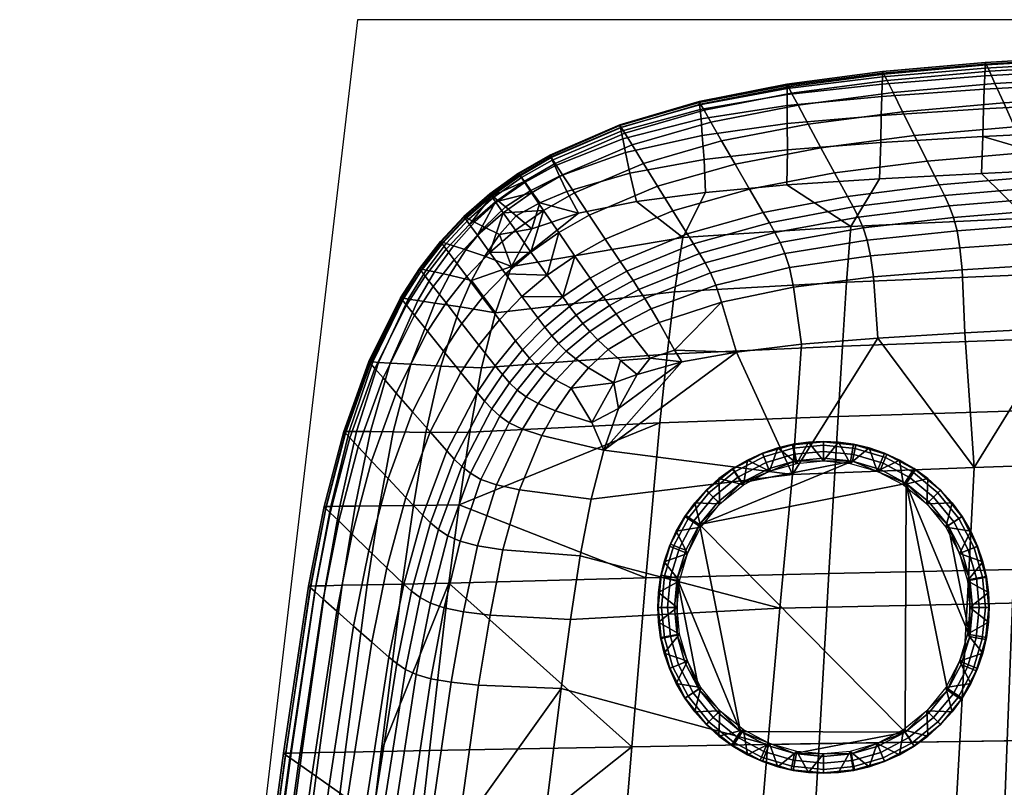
# Model space of a CAD drawing. Header units: millimetres. Extents: x -395 to 395, y -257 to 256.
# Tile 6 of 14: x -395 to -220, y 119 to 255. Entities that reach past the tile are written whole.
import ezdxf

# ---------------------------------------------------------------- set-up
doc = ezdxf.new("R2010")
doc.units = ezdxf.units.MM
doc.header["$MEASUREMENT"] = 0
for name, color, linetype in [('korpus', 251, 'Continuous'), ('nozky', 7, 'Continuous'), ('pudsymbol', 7, 'Continuous')]:
    doc.layers.add(name, color=color, linetype=linetype)

msp = doc.modelspace()

# ---------------------------------------------------------------- meshes
at = {"layer": 'korpus'}
mesh = msp.add_polyface(dxfattribs=at)
corners = [(-184.39, 221.07, 408.63), (-184.21, 229.56, 404.78), (-204.69, 228.65, 404.65), (-216.06, 219.75, 408.31), (-224.14, 227.72, 404.47), (-242.25, 226.74, 404.22), (-247.33, 218.28, 407.72), (-228.47, 217.53, 28.18), (-211.24, 218.81, 28.18), (-210.77, 215.68, 25.93), (-227.95, 214.52, 25.92), (-229.1, 219.91, 32.03), (-211.81, 221.31, 32.03), (-245.17, 218.04, 32.02), (-244.44, 215.89, 28.17), (-212.49, 223.4, 37.88), (-174.76, 225.51, 37.88), (-174.2, 223.38, 32.04), (-229.84, 221.94, 37.88), (-245.99, 219.95, 37.87), (-213.27, 225.29, 46.13), (-175.41, 227.43, 46.13), (-230.69, 223.79, 46.13), (-246.91, 221.75, 46.13), (-214.15, 227.19, 57.19), (-176.13, 229.34, 57.19), (-231.64, 225.67, 57.19), (-247.93, 223.61, 57.19), (-216.13, 231.45, 88.1), (-177.76, 233.65, 88.1), (-233.78, 229.91, 88.1), (-250.22, 227.8, 88.1), (-218.23, 235.99, 127.46), (-179.48, 238.23, 127.46), (-236.04, 234.42, 127.46), (-220.17, 240.26, 170.89), (-181.09, 242.54, 170.89), (-238.15, 238.66, 170.89), (-221.73, 243.68, 213.97), (-182.37, 245.99, 213.97), (-239.84, 242.05, 213.97), (-222.72, 245.84, 253.06), (-183.18, 248.18, 253.06), (-240.9, 244.21, 253.06), (-223.23, 246.96, 287.51), (-183.6, 249.3, 287.51), (-241.45, 245.31, 287.51), (-223.44, 247.42, 342.91), (-183.77, 249.78, 342.91), (-241.68, 245.78, 342.91), (-223.45, 247.12, 364.09), (-183.78, 249.46, 364.1), (-241.69, 245.5, 364.09), (-223.48, 246.41, 373.15), (-183.79, 248.71, 373.17), (-241.72, 244.85, 373.14), (-223.54, 245.02, 381.23), (-183.83, 247.25, 381.27), (-241.77, 243.58, 381.2), (-223.62, 242.69, 388.36), (-183.88, 244.84, 388.45), (-241.84, 241.39, 388.29), (-223.74, 239.18, 394.6), (-183.96, 241.25, 394.73), (-241.93, 237.98, 394.48), (-223.9, 234.27, 399.95), (-184.06, 236.23, 400.16), (-242.02, 233.18, 399.79)]
mesh.append_faces([[corners[k] for k in face] for face in [(0, 1, 2, 2), (2, 3, 0, 0), (3, 4, 5, 6), (2, 4, 3, 3), (7, 8, 9, 10), (11, 12, 8, 7), (13, 11, 7, 14), (15, 16, 17, 12), (18, 15, 12, 11), (19, 18, 11, 13), (20, 21, 16, 15), (22, 20, 15, 18), (23, 22, 18, 19), (24, 25, 21, 20), (26, 24, 20, 22), (27, 26, 22, 23), (28, 29, 25, 24), (30, 28, 24, 26), (31, 30, 26, 27), (32, 33, 29, 28), (34, 32, 28, 30), (35, 36, 33, 32), (37, 35, 32, 34), (38, 39, 36, 35), (40, 38, 35, 37), (41, 42, 39, 38), (43, 41, 38, 40), (44, 45, 42, 41), (46, 44, 41, 43), (47, 48, 45, 44), (49, 47, 44, 46), (50, 51, 48, 47), (52, 50, 47, 49), (53, 54, 51, 50), (55, 53, 50, 52), (56, 57, 54, 53), (58, 56, 53, 55), (59, 60, 57, 56), (61, 59, 56, 58), (62, 63, 60, 59), (64, 62, 59, 61), (65, 66, 63, 62), (67, 65, 62, 64), (2, 66, 65, 65), (4, 2, 65, 65), (4, 65, 67, 5)]])
mesh = msp.add_polyface(dxfattribs=at)
corners = [(-247.33, 218.28, 407.72), (-242.25, 226.74, 404.22), (-258.72, 225.66, 403.87), (-273.14, 224.35, 403.37), (-277.17, 216.31, 406.41), (-285.42, 222.7, 402.67), (-259.9, 215.43, 32.01), (-245.17, 218.04, 32.02), (-244.44, 215.89, 28.17), (-259.04, 213.5, 28.16), (-260.82, 217.21, 37.87), (-245.99, 219.95, 37.87), (-261.81, 218.96, 46.13), (-246.91, 221.75, 46.13), (-275.27, 215.21, 46.13), (-274.22, 213.52, 37.87), (-262.9, 220.79, 57.19), (-247.93, 223.61, 57.19), (-276.41, 217.01, 57.19), (-265.33, 224.93, 88.1), (-250.22, 227.8, 88.1), (-278.97, 221.08, 88.1), (-252.64, 232.27, 127.46), (-236.04, 234.42, 127.46), (-233.78, 229.91, 88.1), (-267.9, 229.34, 127.46), (-281.67, 225.42, 127.46), (-254.9, 236.47, 170.89), (-238.15, 238.66, 170.89), (-270.29, 233.49, 170.89), (-284.18, 229.49, 170.89), (-256.71, 239.84, 213.97), (-239.84, 242.05, 213.97), (-272.2, 236.81, 213.97), (-286.19, 232.76, 213.97), (-257.85, 241.97, 253.06), (-240.9, 244.21, 253.06), (-273.41, 238.92, 253.06), (-287.46, 234.83, 253.06), (-258.43, 243.07, 287.51), (-241.45, 245.31, 287.51), (-274.04, 240, 287.51), (-288.12, 235.89, 287.51), (-258.68, 243.53, 342.91), (-241.68, 245.78, 342.91), (-274.3, 240.45, 342.91), (-258.68, 243.3, 364.09), (-241.69, 245.5, 364.09), (-274.27, 240.28, 364.09), (-258.67, 242.77, 373.13), (-241.72, 244.85, 373.14), (-274.21, 239.86, 373.11), (-258.67, 241.74, 381.15), (-241.77, 243.58, 381.2), (-274.1, 239.06, 381.08), (-258.66, 239.78, 388.18), (-241.84, 241.39, 388.29), (-273.94, 237.39, 388.03), (-287.82, 233.84, 387.84), (-288.11, 235.21, 380.98), (-258.67, 236.55, 394.33), (-241.93, 237.98, 394.48), (-273.77, 234.47, 394.1), (-287.34, 231.41, 393.76), (-258.59, 231.92, 399.57), (-242.02, 233.18, 399.79), (-273.42, 230.21, 399.23), (-286.58, 227.78, 398.73)]
mesh.append_faces([[corners[k] for k in face] for face in [(0, 1, 2, 2), (0, 2, 3, 4), (4, 3, 5, 5), (6, 7, 8, 9), (10, 11, 7, 6), (12, 13, 11, 10), (14, 12, 10, 15), (16, 17, 13, 12), (18, 16, 12, 14), (19, 20, 17, 16), (21, 19, 16, 18), (22, 23, 24, 20), (25, 22, 20, 19), (26, 25, 19, 21), (27, 28, 23, 22), (29, 27, 22, 25), (30, 29, 25, 26), (31, 32, 28, 27), (33, 31, 27, 29), (34, 33, 29, 30), (35, 36, 32, 31), (37, 35, 31, 33), (38, 37, 33, 34), (39, 40, 36, 35), (41, 39, 35, 37), (42, 41, 37, 38), (43, 44, 40, 39), (45, 43, 39, 41), (46, 47, 44, 43), (48, 46, 43, 45), (49, 50, 47, 46), (51, 49, 46, 48), (52, 53, 50, 49), (54, 52, 49, 51), (55, 56, 53, 52), (57, 55, 52, 54), (58, 57, 54, 59), (60, 61, 56, 55), (62, 60, 55, 57), (63, 62, 57, 58), (64, 65, 61, 60), (66, 64, 60, 62), (67, 66, 62, 63), (64, 2, 1, 65), (67, 5, 3, 66), (66, 3, 2, 64)]])
mesh = msp.add_polyface(dxfattribs=at)
corners = [(-308.71, 209.91, 127.46), (-304.21, 213.76, 127.46), (-301.29, 209.65, 88.1), (-311.47, 213.7, 170.89), (-306.93, 217.62, 170.89), (-277.17, 216.31, 406.41), (-285.42, 222.7, 402.67), (-295.69, 220.63, 401.72), (-307.62, 211.21, 401.73), (-304.02, 217.9, 400.43), (-288.33, 212.08, 57.19), (-276.41, 217.01, 57.19), (-275.27, 215.21, 46.13), (-287.14, 210.33, 46.13), (-291, 216.05, 88.1), (-278.97, 221.08, 88.1), (-296.37, 213.03, 88.1), (-293.65, 209.11, 57.19), (-293.81, 220.29, 127.46), (-281.67, 225.42, 127.46), (-299.24, 217.22, 127.46), (-296.44, 224.27, 170.89), (-284.18, 229.49, 170.89), (-301.91, 221.14, 170.89), (-298.54, 227.46, 213.97), (-286.19, 232.76, 213.97), (-304.05, 224.29, 213.97), (-299.86, 229.49, 253.06), (-287.46, 234.83, 253.06), (-305.4, 226.28, 253.06), (-300.55, 230.52, 287.51), (-288.12, 235.89, 287.51), (-306.1, 227.3, 287.51), (-288.39, 236.34, 342.91), (-274.3, 240.45, 342.91), (-274.04, 240, 287.51), (-300.83, 230.96, 342.91), (-306.39, 227.73, 342.91), (-288.36, 236.2, 364.07), (-274.27, 240.28, 364.09), (-300.78, 230.85, 364.05), (-306.32, 227.64, 364.04), (-288.27, 235.86, 373.06), (-274.21, 239.86, 373.11), (-300.66, 230.59, 372.98), (-306.15, 227.42, 372.93), (-288.11, 235.21, 380.98), (-274.1, 239.06, 381.08), (-300.42, 230.09, 380.78), (-305.84, 226.99, 380.68), (-299.95, 229.07, 387.51), (-287.82, 233.84, 387.84), (-305.22, 226.15, 387.32), (-299.11, 227.25, 393.28), (-287.34, 231.41, 393.76), (-304.16, 224.69, 392.96), (-297.8, 224.53, 398.03), (-286.58, 227.78, 398.73), (-302.57, 222.51, 397.55), (-309.1, 220.72, 213.97), (-310.47, 222.68, 253.06), (-308.66, 221.75, 392.58), (-306.77, 220.19, 396.96)]
mesh.append_faces([[corners[k] for k in face] for face in [(0, 1, 2, 2), (3, 4, 1, 1), (5, 6, 7, 8), (7, 9, 8, 8), (10, 11, 12, 13), (14, 15, 11, 10), (16, 14, 10, 17), (18, 19, 15, 14), (20, 18, 14, 16), (21, 22, 19, 18), (23, 21, 18, 20), (24, 25, 22, 21), (26, 24, 21, 23), (27, 28, 25, 24), (29, 27, 24, 26), (30, 31, 28, 27), (32, 30, 27, 29), (33, 34, 35, 31), (36, 33, 31, 30), (37, 36, 30, 32), (38, 39, 34, 33), (40, 38, 33, 36), (41, 40, 36, 37), (42, 43, 39, 38), (44, 42, 38, 40), (45, 44, 40, 41), (46, 47, 43, 42), (48, 46, 42, 44), (49, 48, 44, 45), (50, 51, 46, 48), (52, 50, 48, 49), (53, 54, 51, 50), (55, 53, 50, 52), (56, 57, 54, 53), (58, 56, 53, 55), (16, 2, 20, 20), (23, 20, 1, 1), (20, 2, 1, 1), (4, 23, 1, 1), (59, 23, 4, 4), (26, 23, 59, 59), (26, 60, 29, 29), (56, 7, 6, 57), (58, 7, 56, 56), (58, 55, 61, 62), (58, 62, 9, 9), (9, 7, 58, 58)]])
mesh = msp.add_polyface(dxfattribs=at)
corners = [(-317.8, 212.36, 213.97), (-313.68, 216.74, 213.97), (-311.47, 213.7, 170.89), (-315.57, 209.39, 170.89), (-319.22, 214.25, 253.06), (-315.07, 218.66, 253.06), (-319.94, 215.22, 287.51), (-315.79, 219.65, 287.51), (-320.25, 215.63, 342.91), (-316.09, 220.07, 342.91), (-323.99, 210.81, 342.91), (-323.68, 210.41, 287.51), (-320.12, 215.58, 364.05), (-315.98, 220.01, 364.04), (-323.84, 210.78, 364.06), (-319.81, 215.48, 372.98), (-315.72, 219.87, 372.93), (-323.48, 210.7, 373.03), (-319.21, 215.27, 380.78), (-315.21, 219.6, 380.68), (-322.78, 210.54, 380.9), (-317.95, 214.86, 387.51), (-314.18, 219.07, 387.32), (-315.72, 214.14, 393.28), (-312.4, 218.18, 392.96), (-312.37, 213.01, 398.03), (-309.74, 216.84, 397.55), (-309.1, 220.72, 213.97), (-306.93, 217.62, 170.89), (-308.71, 209.91, 127.46), (-304.21, 213.76, 127.46), (-310.47, 222.68, 253.06), (-311.18, 223.69, 287.51), (-311.44, 224.06, 317.42), (-311.48, 224.11, 342.91), (-310.76, 223.5, 380.63), (-311.17, 223.85, 372.92), (-311.39, 224.03, 364.03), (-309.97, 222.84, 387.16), (-308.66, 221.75, 392.58), (-306.77, 220.19, 396.96), (-304.02, 217.9, 400.43), (-307.62, 211.21, 401.73), (-304.05, 224.29, 213.97), (-306.1, 227.3, 287.51), (-305.4, 226.28, 253.06), (-306.39, 227.73, 342.91), (-306.32, 227.64, 364.04), (-305.84, 226.99, 380.68), (-306.15, 227.42, 372.93), (-305.22, 226.15, 387.32), (-304.16, 224.69, 392.96)]
mesh.append_faces([[corners[k] for k in face] for face in [(0, 1, 2, 3), (4, 5, 1, 0), (6, 7, 5, 4), (8, 9, 7, 6), (10, 8, 6, 11), (12, 13, 9, 8), (14, 12, 8, 10), (15, 16, 13, 12), (17, 15, 12, 14), (18, 19, 16, 15), (20, 18, 15, 17), (21, 22, 19, 18), (23, 24, 22, 21), (25, 26, 24, 23), (2, 27, 28, 28), (29, 2, 30, 30), (27, 2, 1, 1), (27, 1, 31, 31), (5, 32, 31, 31), (7, 33, 32, 32), (9, 34, 33, 33), (35, 36, 16, 19), (36, 37, 13, 16), (9, 37, 34, 34), (7, 32, 5, 5), (9, 13, 37, 37), (33, 7, 9, 9), (19, 22, 38, 35), (22, 24, 39, 38), (24, 26, 40, 39), (41, 40, 26, 26), (25, 42, 26, 26), (41, 26, 42, 42), (31, 1, 5, 5), (27, 31, 43, 43), (44, 45, 32, 32), (44, 33, 46, 46), (46, 37, 47, 47), (32, 45, 31, 31), (44, 32, 33, 33), (46, 34, 37, 37), (34, 46, 33, 33), (48, 49, 36, 35), (35, 38, 50, 48), (49, 47, 37, 36), (51, 50, 38, 39)]])
mesh = msp.add_polyface(dxfattribs=at)
corners = [(-191.17, 176.68, 24.9), (-210.07, 200.27, 24.65), (-172.65, 201.89, 24.65), (-156.01, 177.81, 24.9), (-225.43, 175.52, 24.89), (-227.06, 199.42, 24.64), (-242.52, 198.48, 24.64), (-257.69, 174.26, 24.85), (-267.65, 195.98, 24.6), (-256.08, 197.37, 24.62), (-291.21, 178.59, 24.6), (-217.36, 185.54, 415.66), (-218.4, 157.38, 418.15), (-185.76, 158.07, 419.11), (-185.14, 186.48, 416.34), (-216.88, 198.23, 413.78), (-184.86, 199.3, 414.32), (-216.45, 209.71, 411.36), (-184.61, 210.91, 411.78), (-216.06, 219.75, 408.31), (-184.39, 221.07, 408.63), (-249.6, 184.53, 414.42), (-251.23, 156.66, 416.45), (-248.84, 197.04, 412.79), (-248.09, 208.38, 410.57), (-247.33, 218.28, 407.72), (-281.24, 183.41, 411.81), (-283.76, 155.89, 413.15), (-279.96, 195.61, 410.62), (-278.64, 206.69, 408.83), (-277.17, 216.31, 406.41), (-210.77, 215.68, 25.93), (-173.31, 217.59, 25.93), (-173, 213.51, 24.86), (-210.42, 211.68, 24.86), (-227.95, 214.52, 25.92), (-227.53, 210.61, 24.85), (-243.81, 213.09, 25.92), (-243.28, 209.34, 24.85), (-258.24, 210.99, 25.91), (-257.5, 207.53, 24.84), (-271.32, 207.86, 25.9), (-270.3, 204.86, 24.83), (-282.78, 203.65, 26.04), (-281.41, 201.23, 24.84), (-244.44, 215.89, 28.17), (-228.47, 217.53, 28.18), (-259.04, 213.5, 28.16), (-272.28, 210.08, 28.16), (-283.93, 205.53, 28.32), (-273.23, 211.84, 32.01), (-259.9, 215.43, 32.01), (-284.97, 207.12, 32.08), (-274.22, 213.52, 37.87), (-260.82, 217.21, 37.87), (-286.03, 208.7, 37.89), (-287.14, 210.33, 46.13), (-275.27, 215.21, 46.13), (-278.64, 196.34, 24.52), (-277.37, 194.26, 24.57), (-283.01, 194.93, 24.5)]
mesh.append_faces([[corners[k] for k in face] for face in [(0, 1, 2, 2), (2, 3, 0, 0), (4, 5, 1, 1), (4, 6, 5, 5), (7, 8, 9, 9), (10, 8, 7, 7), (7, 9, 6, 6), (6, 4, 7, 7), (1, 0, 4, 4), (11, 12, 13, 14), (15, 11, 14, 16), (17, 15, 16, 18), (19, 17, 18, 20), (21, 22, 12, 11), (23, 21, 11, 15), (24, 23, 15, 17), (25, 24, 17, 19), (26, 27, 22, 21), (28, 26, 21, 23), (29, 28, 23, 24), (30, 29, 24, 25), (31, 32, 33, 34), (35, 31, 34, 36), (37, 35, 36, 38), (39, 37, 38, 40), (41, 39, 40, 42), (43, 41, 42, 44), (45, 46, 35, 37), (47, 45, 37, 39), (48, 47, 39, 41), (49, 48, 41, 43), (50, 51, 47, 48), (52, 50, 48, 49), (53, 54, 51, 50), (55, 53, 50, 52), (56, 57, 53, 55), (1, 33, 2, 2), (33, 1, 34, 34), (5, 36, 34, 1), (9, 40, 38, 6), (8, 42, 40, 9), (6, 38, 36, 5), (58, 42, 8, 8), (44, 42, 58, 58), (59, 58, 8, 8), (59, 60, 58, 58)]])
mesh = msp.add_polyface(dxfattribs=at)
corners = [(-309.23, 191.99, 46.13), (-305.66, 196.38, 46.13), (-304.42, 194.9, 37.89), (-307.95, 190.55, 37.88), (-312.42, 187.29, 46.13), (-311.12, 185.89, 37.87), (-310.52, 193.58, 57.19), (-306.94, 198, 57.19), (-313.73, 188.84, 57.19), (-313.4, 197.21, 88.1), (-309.78, 201.72, 88.1), (-316.63, 192.38, 88.1), (-312.78, 205.67, 127.46), (-308.71, 209.91, 127.46), (-305.76, 205.87, 88.1), (-316.43, 201.08, 127.46), (-319.7, 196.15, 127.46), (-325.21, 185.37, 127.46), (-322.09, 181.81, 88.1), (-315.57, 209.39, 170.89), (-311.47, 213.7, 170.89), (-319.25, 204.71, 170.89), (-322.55, 199.69, 170.89), (-328.11, 188.72, 170.89), (-321.51, 207.62, 213.97), (-317.8, 212.36, 213.97), (-324.83, 202.53, 213.97), (-330.43, 191.4, 213.97), (-322.94, 209.47, 253.06), (-319.22, 214.25, 253.06), (-326.28, 204.33, 253.06), (-331.9, 193.1, 253.06), (-323.68, 210.41, 287.51), (-319.94, 215.22, 287.51), (-327.02, 205.25, 287.51), (-332.66, 193.97, 287.51), (-327.33, 205.64, 342.91), (-323.99, 210.81, 342.91), (-332.98, 194.34, 342.91), (-327.16, 205.61, 364.07), (-323.84, 210.78, 364.06), (-332.76, 194.32, 364.09), (-337.14, 181.91, 364.09), (-337.42, 181.91, 342.91), (-326.75, 205.54, 373.06), (-323.48, 210.7, 373.03), (-332.24, 194.27, 373.11), (-336.47, 181.91, 373.13), (-325.96, 205.4, 380.98), (-322.78, 210.54, 380.9), (-331.25, 194.17, 381.08), (-321.3, 210.22, 387.69), (-317.95, 214.86, 387.51), (-319.21, 215.27, 380.78), (-324.27, 205.13, 387.83), (-329.16, 194.02, 388.03), (-318.66, 209.65, 393.54), (-315.72, 214.14, 393.28), (-321.24, 204.7, 393.76), (-325.5, 193.83, 394.1), (-314.7, 208.73, 398.41), (-312.37, 213.01, 398.03), (-316.75, 204.01, 398.74), (-320.2, 193.5, 399.24), (-307.62, 211.21, 401.73), (-312.93, 193.19, 403.38), (-310.49, 202.97, 402.67)]
mesh.append_faces([[corners[k] for k in face] for face in [(0, 1, 2, 3), (4, 0, 3, 5), (6, 7, 1, 0), (8, 6, 0, 4), (9, 10, 7, 6), (11, 9, 6, 8), (12, 13, 14, 10), (15, 12, 10, 9), (16, 15, 9, 11), (17, 16, 11, 18), (19, 20, 13, 12), (21, 19, 12, 15), (22, 21, 15, 16), (23, 22, 16, 17), (24, 25, 19, 21), (26, 24, 21, 22), (27, 26, 22, 23), (28, 29, 25, 24), (30, 28, 24, 26), (31, 30, 26, 27), (32, 33, 29, 28), (34, 32, 28, 30), (35, 34, 30, 31), (36, 37, 32, 34), (38, 36, 34, 35), (39, 40, 37, 36), (41, 39, 36, 38), (42, 41, 38, 43), (44, 45, 40, 39), (46, 44, 39, 41), (47, 46, 41, 42), (48, 49, 45, 44), (50, 48, 44, 46), (51, 52, 53, 49), (54, 51, 49, 48), (55, 54, 48, 50), (56, 57, 52, 51), (58, 56, 51, 54), (59, 58, 54, 55), (60, 61, 57, 56), (62, 60, 56, 58), (63, 62, 58, 59), (64, 61, 60, 60), (63, 65, 66, 62), (62, 66, 60, 60), (64, 60, 66, 66)]])
mesh = msp.add_polyface(dxfattribs=at)
corners = [(-299.75, 191.01, 26.04), (-296.22, 194.78, 26.15), (-293.95, 193.22, 24.87), (-297.05, 189.6, 24.84), (-302.9, 186.85, 25.94), (-299.79, 185.58, 24.83), (-301.67, 192.28, 28.32), (-297.91, 196.16, 28.43), (-305.04, 188.03, 28.21), (-303.12, 193.55, 32.08), (-299.25, 197.5, 32.13), (-306.59, 189.24, 32.04), (-304.42, 194.9, 37.89), (-300.48, 198.9, 37.91), (-307.95, 190.55, 37.88), (-305.66, 196.38, 46.13), (-301.69, 200.42, 46.13), (-306.94, 198, 57.19), (-302.95, 202.08, 57.19), (-309.78, 201.72, 88.1), (-305.76, 205.87, 88.1), (-289.43, 190.53, 24.49), (-285.32, 192.01, 24.53), (-288.59, 185.95, 24.57), (-288.24, 194.47, 24.49), (-290.46, 196.45, 24.92), (-292.26, 198.15, 26.22), (-293.71, 199.66, 28.48), (-296.12, 202.54, 37.91), (-294.94, 201.08, 32.15), (-298.53, 205.79, 57.19), (-297.29, 204.09, 46.14), (-301.29, 209.65, 88.1), (-308.71, 209.91, 127.46), (-277.37, 194.26, 24.57), (-279.96, 195.61, 410.62), (-312.93, 193.19, 403.38), (-315.04, 181.79, 403.88), (-281.24, 183.41, 411.81), (-277.17, 216.31, 406.41), (-307.62, 211.21, 401.73), (-310.49, 202.97, 402.67), (-278.64, 206.69, 408.83), (-287.77, 201.08, 26.15), (-282.78, 203.65, 26.04), (-281.41, 201.23, 24.84), (-286.19, 199, 24.87), (-289.05, 202.78, 28.43), (-283.93, 205.53, 28.32), (-290.19, 204.28, 32.13), (-284.97, 207.12, 32.08), (-291.3, 205.8, 37.91), (-286.03, 208.7, 37.89), (-292.44, 207.39, 46.13), (-287.14, 210.33, 46.13), (-293.65, 209.11, 57.19), (-288.33, 212.08, 57.19), (-283.01, 194.93, 24.5), (-278.64, 196.34, 24.52), (-296.37, 213.03, 88.1)]
mesh.append_faces([[corners[k] for k in face] for face in [(0, 1, 2, 3), (4, 0, 3, 5), (6, 7, 1, 0), (8, 6, 0, 4), (9, 10, 7, 6), (11, 9, 6, 8), (12, 13, 10, 9), (14, 12, 9, 11), (15, 16, 13, 12), (17, 18, 16, 15), (19, 20, 18, 17), (21, 22, 23, 23), (21, 24, 22, 22), (24, 21, 2, 25), (2, 21, 3, 3), (2, 1, 26, 25), (27, 26, 1, 7), (28, 29, 10, 13), (29, 27, 7, 10), (30, 31, 16, 18), (20, 32, 30, 30), (31, 28, 13, 16), (20, 30, 18, 18), (32, 20, 33, 33), (23, 22, 34, 34), (35, 36, 37, 38), (39, 40, 41, 42), (42, 41, 36, 35), (43, 44, 45, 46), (47, 48, 44, 43), (49, 50, 48, 47), (51, 52, 50, 49), (53, 54, 52, 51), (55, 56, 54, 53), (57, 46, 45, 58), (24, 57, 22, 22), (34, 22, 57, 57), (57, 24, 25, 46), (43, 46, 25, 26), (47, 43, 26, 27), (27, 29, 49, 47), (51, 49, 29, 28), (28, 31, 53, 51), (59, 55, 30, 30), (55, 53, 31, 30), (59, 30, 32, 32)]])
mesh = msp.add_polyface(dxfattribs=at)
corners = [(-305.69, 182.31, 25.9), (-302.9, 186.85, 25.94), (-299.79, 185.58, 24.83), (-302.22, 181.18, 24.83), (-310.31, 172.41, 25.91), (-306.23, 171.52, 24.84), (-313.65, 161.6, 25.92), (-309.17, 160.9, 24.85), (-316.15, 149.87, 25.92), (-311.43, 149.27, 24.85), (-318.34, 137.37, 25.93), (-313.47, 136.86, 24.86), (-308.04, 183.43, 28.16), (-305.04, 188.03, 28.21), (-313.05, 173.4, 28.16), (-316.76, 162.43, 28.17), (-319.57, 150.58, 28.18), (-321.93, 138, 28.18), (-309.7, 184.61, 32.01), (-306.59, 189.24, 32.04), (-314.91, 174.49, 32.01), (-318.91, 163.39, 32.02), (-322.02, 151.42, 32.03), (-324.54, 138.77, 32.03), (-311.12, 185.89, 37.87), (-307.95, 190.55, 37.88), (-316.44, 175.68, 37.87), (-320.61, 164.47, 37.87), (-323.86, 152.41, 37.88), (-317.8, 177, 46.13), (-312.42, 187.29, 46.13), (-322.03, 165.69, 46.13), (-325.36, 153.53, 46.13), (-319.14, 178.47, 57.19), (-313.73, 188.84, 57.19), (-323.39, 167.06, 57.19), (-322.09, 181.81, 88.1), (-316.63, 192.38, 88.1), (-326.39, 170.19, 88.1), (-288.59, 185.95, 24.57), (-293.36, 183.47, 24.53), (-289.43, 190.53, 24.49), (-297.05, 189.6, 24.84), (-291.21, 178.59, 24.6), (-293.46, 169.91, 24.62), (-297.15, 148.49, 24.64), (-295.4, 159.84, 24.64), (-298.82, 136.24, 24.65), (-312.93, 193.19, 403.38), (-320.2, 193.5, 399.24), (-322.85, 181.74, 399.57), (-315.04, 181.79, 403.88), (-325.02, 168.75, 399.79), (-316.93, 168.9, 404.22), (-327.02, 154.79, 399.95), (-318.73, 154.97, 404.47), (-330.75, 125.08, 400.16), (-322.2, 125.25, 404.78), (-277.37, 194.26, 24.57), (-267.65, 195.98, 24.6), (-257.69, 174.26, 24.85), (-259.96, 150.53, 24.91), (-286.27, 125.91, 413.87), (-283.76, 155.89, 413.15), (-281.24, 183.41, 411.81)]
mesh.append_faces([[corners[k] for k in face] for face in [(0, 1, 2, 3), (4, 0, 3, 5), (6, 4, 5, 7), (8, 6, 7, 9), (10, 8, 9, 11), (12, 13, 1, 0), (14, 12, 0, 4), (15, 14, 4, 6), (16, 15, 6, 8), (17, 16, 8, 10), (18, 19, 13, 12), (20, 18, 12, 14), (21, 20, 14, 15), (22, 21, 15, 16), (23, 22, 16, 17), (24, 25, 19, 18), (26, 24, 18, 20), (27, 26, 20, 21), (28, 27, 21, 22), (29, 30, 24, 26), (31, 29, 26, 27), (32, 31, 27, 28), (33, 34, 30, 29), (35, 33, 29, 31), (36, 37, 34, 33), (38, 36, 33, 35), (39, 40, 41, 41), (42, 41, 40, 40), (43, 40, 39, 39), (44, 5, 3, 43), (45, 9, 7, 46), (46, 7, 5, 44), (3, 2, 40, 43), (40, 2, 42, 42), (9, 45, 47, 11), (48, 49, 50, 51), (52, 53, 51, 50), (54, 55, 53, 52), (56, 57, 55, 55), (58, 59, 43, 43), (58, 43, 39, 39), (60, 44, 43, 43), (61, 45, 46, 46), (62, 63, 55, 55), (64, 53, 63, 63), (64, 51, 53, 53), (63, 53, 55, 55)]])
mesh = msp.add_polyface(dxfattribs=at)
corners = [(-326.48, 139.66, 37.88), (-323.86, 152.41, 37.88), (-322.02, 151.42, 32.03), (-324.54, 138.77, 32.03), (-328.01, 140.69, 46.13), (-325.36, 153.53, 46.13), (-326.74, 154.8, 57.19), (-323.39, 167.06, 57.19), (-322.03, 165.69, 46.13), (-329.41, 141.85, 57.19), (-329.77, 157.69, 88.1), (-326.39, 170.19, 88.1), (-332.46, 144.5, 88.1), (-329.55, 173.52, 127.46), (-325.21, 185.37, 127.46), (-322.09, 181.81, 88.1), (-332.96, 160.78, 127.46), (-335.67, 147.33, 127.46), (-332.49, 176.65, 170.89), (-328.11, 188.72, 170.89), (-335.93, 163.68, 170.89), (-338.67, 149.99, 170.89), (-334.84, 179.16, 213.97), (-330.43, 191.4, 213.97), (-338.31, 166.01, 213.97), (-341.07, 152.11, 213.97), (-336.33, 180.75, 253.06), (-331.9, 193.1, 253.06), (-339.81, 167.48, 253.06), (-342.59, 153.46, 253.06), (-337.1, 181.57, 287.51), (-332.66, 193.97, 287.51), (-340.58, 168.23, 287.51), (-343.36, 154.15, 287.51), (-337.42, 181.91, 342.91), (-332.98, 194.34, 342.91), (-340.91, 168.55, 342.91), (-343.69, 154.45, 342.91), (-340.56, 168.56, 364.09), (-337.14, 181.91, 364.09), (-343.31, 154.46, 364.09), (-339.74, 168.58, 373.14), (-336.47, 181.91, 373.13), (-342.4, 154.48, 373.15), (-346.75, 124.78, 373.17), (-347.71, 124.77, 364.1), (-335.17, 181.89, 381.15), (-331.25, 194.17, 381.08), (-332.24, 194.27, 373.11), (-338.14, 168.61, 381.2), (-340.64, 154.52, 381.23), (-344.88, 124.82, 381.27), (-332.7, 181.87, 388.18), (-329.16, 194.02, 388.03), (-335.37, 168.65, 388.29), (-337.69, 154.59, 388.36), (-341.79, 124.88, 388.45), (-328.64, 181.84, 394.33), (-325.5, 193.83, 394.1), (-331.07, 168.71, 394.48), (-333.24, 154.67, 394.6), (-337.18, 124.96, 394.73), (-322.85, 181.74, 399.57), (-320.2, 193.5, 399.24), (-325.02, 168.75, 399.79), (-327.02, 154.79, 399.95), (-330.75, 125.08, 400.16), (-318.73, 154.97, 404.47)]
mesh.append_faces([[corners[k] for k in face] for face in [(0, 1, 2, 3), (4, 5, 1, 0), (6, 7, 8, 5), (9, 6, 5, 4), (10, 11, 7, 6), (12, 10, 6, 9), (13, 14, 15, 11), (16, 13, 11, 10), (17, 16, 10, 12), (18, 19, 14, 13), (20, 18, 13, 16), (21, 20, 16, 17), (22, 23, 19, 18), (24, 22, 18, 20), (25, 24, 20, 21), (26, 27, 23, 22), (28, 26, 22, 24), (29, 28, 24, 25), (30, 31, 27, 26), (32, 30, 26, 28), (33, 32, 28, 29), (34, 35, 31, 30), (36, 34, 30, 32), (37, 36, 32, 33), (38, 39, 34, 36), (40, 38, 36, 37), (41, 42, 39, 38), (43, 41, 38, 40), (44, 43, 40, 45), (46, 47, 48, 42), (49, 46, 42, 41), (50, 49, 41, 43), (51, 50, 43, 44), (52, 53, 47, 46), (54, 52, 46, 49), (55, 54, 49, 50), (56, 55, 50, 51), (57, 58, 53, 52), (59, 57, 52, 54), (60, 59, 54, 55), (61, 60, 55, 56), (62, 63, 58, 57), (64, 62, 57, 59), (65, 64, 59, 60), (66, 65, 60, 61), (66, 67, 65, 65)]])
mesh = msp.add_polyface(dxfattribs=at)
corners = [(-191.81, 152.07, 24.98), (-191.17, 176.68, 24.9), (-156.01, 177.81, 24.9), (-156.29, 152.89, 24.98), (-192.58, 127.42, 25), (-156.68, 128, 25), (-193.42, 102.1, 25), (-157.11, 102.5, 25), (-194.25, 77.3, 25), (-157.54, 77.57, 25), (-195.12, 51.2, 25), (-157.99, 51.4, 25), (-195.96, 25.49, 25), (-158.42, 25.65, 25), (-196.78, -0.29, 25), (-158.84, -0.14, 25), (-197.55, -26.06, 25), (-159.24, -25.93, 25), (-226.64, 151.25, 24.97), (-225.43, 175.52, 24.89), (-227.97, 126.83, 24.98), (-229.4, 101.68, 24.98), (-230.8, 76.98, 24.98), (-232.27, 50.94, 24.98), (-233.68, 25.27, 24.98), (-235.06, -0.49, 24.98), (-236.37, -26.24, 24.98), (-259.96, 150.53, 24.91), (-257.69, 174.26, 24.85), (-262.08, 126.34, 24.92), (-264.21, 101.31, 24.92), (-266.3, 76.69, 24.92), (-268.5, 50.68, 24.92), (-270.61, 25.02, 24.92), (-272.66, -0.74, 24.92), (-274.62, -26.49, 24.92), (-298.82, 136.24, 24.65), (-297.15, 148.49, 24.64), (-295.4, 159.84, 24.64), (-293.46, 169.91, 24.62), (-189.21, 1.12, 422.93), (-189.86, -30.72, 422.83), (-151.9, -30.62, 424.31), (-151.58, 1.24, 424.47), (-188.54, 32.95, 422.83), (-151.24, 33.09, 424.31), (-187.84, 64.68, 422.48), (-150.89, 64.86, 423.82), (-186.44, 127.47, 420.75), (-150.18, 127.92, 421.65), (-185.76, 158.07, 419.11), (-149.84, 158.76, 419.78), (-224.21, 0.95, 421.19), (-225.29, -30.87, 421.13), (-223.07, 32.75, 421.13), (-221.9, 64.44, 420.89), (-219.54, 127, 419.54), (-218.4, 157.38, 418.15), (-260.15, 0.73, 418.7), (-261.82, -31.06, 418.66), (-258.41, 32.5, 418.66), (-256.61, 64.13, 418.51), (-252.98, 126.48, 417.53), (-251.23, 156.66, 416.45), (-296.44, 0.46, 414.59), (-298.8, -31.29, 414.58), (-293.97, 32.19, 414.58), (-291.42, 63.78, 414.49), (-286.27, 125.91, 413.87), (-283.76, 155.89, 413.15)]
mesh.append_faces([[corners[k] for k in face] for face in [(0, 1, 2, 3), (4, 0, 3, 5), (6, 4, 5, 7), (8, 6, 7, 9), (10, 8, 9, 11), (12, 10, 11, 13), (14, 12, 13, 15), (16, 14, 15, 17), (18, 19, 1, 0), (20, 18, 0, 4), (21, 20, 4, 6), (22, 21, 6, 8), (23, 22, 8, 10), (24, 23, 10, 12), (25, 24, 12, 14), (26, 25, 14, 16), (27, 28, 19, 18), (29, 27, 18, 20), (30, 29, 20, 21), (31, 30, 21, 22), (32, 31, 22, 23), (33, 32, 23, 24), (34, 33, 24, 25), (35, 34, 25, 26), (29, 36, 37, 27), (27, 38, 39, 28), (40, 41, 42, 43), (44, 40, 43, 45), (46, 44, 45, 47), (48, 46, 47, 49), (50, 48, 49, 51), (52, 53, 41, 40), (54, 52, 40, 44), (55, 54, 44, 46), (56, 55, 46, 48), (57, 56, 48, 50), (58, 59, 53, 52), (60, 58, 52, 54), (61, 60, 54, 55), (62, 61, 55, 56), (63, 62, 56, 57), (64, 65, 59, 58), (66, 64, 58, 60), (67, 66, 60, 61), (68, 67, 61, 62), (69, 68, 62, 63)]])
mesh = msp.add_polyface(dxfattribs=at)
corners = [(-322.2, 110.99, 25.93), (-318.34, 137.37, 25.93), (-313.47, 136.86, 24.86), (-317.17, 110.59, 24.86), (-329.82, 56.13, 25.93), (-324.54, 55.94, 24.86), (-325.94, 111.5, 28.19), (-321.93, 138, 28.18), (-333.73, 56.38, 28.19), (-328.66, 112.11, 32.04), (-324.54, 138.77, 32.03), (-336.57, 56.69, 32.04), (-330.66, 112.84, 37.88), (-326.48, 139.66, 37.88), (-338.65, 57.05, 37.88), (-332.23, 113.67, 46.13), (-328.01, 140.69, 46.13), (-340.26, 57.47, 46.13), (-333.65, 114.6, 57.19), (-329.41, 141.85, 57.19), (-341.71, 57.94, 57.19), (-336.74, 116.74, 88.1), (-332.46, 144.5, 88.1), (-344.88, 59.01, 88.1), (-339.99, 119.02, 127.46), (-335.67, 147.33, 127.46), (-348.21, 60.15, 127.46), (-343.03, 121.16, 170.89), (-338.67, 149.99, 170.89), (-351.32, 61.22, 170.89), (-345.46, 122.88, 213.97), (-341.07, 152.11, 213.97), (-353.81, 62.08, 213.97), (-346.99, 123.97, 253.06), (-342.59, 153.46, 253.06), (-355.38, 62.62, 253.06), (-347.78, 124.52, 287.51), (-343.36, 154.15, 287.51), (-356.19, 62.9, 287.51), (-348.12, 124.76, 342.91), (-343.69, 154.45, 342.91), (-356.53, 63.02, 342.91), (-347.71, 124.77, 364.1), (-343.31, 154.46, 364.09), (-356.11, 63.02, 364.1), (-355.09, 63.04, 373.18), (-346.75, 124.78, 373.17), (-353.12, 63.06, 381.3), (-344.88, 124.82, 381.27), (-349.86, 63.1, 388.51), (-341.79, 124.88, 388.45), (-345.01, 63.16, 394.84), (-337.18, 124.96, 394.73), (-338.23, 63.24, 400.34), (-330.75, 125.08, 400.16), (-302.07, 110.12, 24.65), (-298.82, 136.24, 24.65), (-308.65, 55.74, 24.65), (-305.35, 83.15, 24.65), (-325.7, 94.54, 404.95), (-322.2, 125.25, 404.78), (-329.22, 63.34, 405.04), (-266.3, 76.69, 24.92), (-264.21, 101.31, 24.92), (-262.08, 126.34, 24.92), (-291.42, 63.78, 414.49), (-286.27, 125.91, 413.87), (-318.73, 154.97, 404.47)]
mesh.append_faces([[corners[k] for k in face] for face in [(0, 1, 2, 3), (4, 0, 3, 5), (6, 7, 1, 0), (8, 6, 0, 4), (9, 10, 7, 6), (11, 9, 6, 8), (12, 13, 10, 9), (14, 12, 9, 11), (15, 16, 13, 12), (17, 15, 12, 14), (18, 19, 16, 15), (20, 18, 15, 17), (21, 22, 19, 18), (23, 21, 18, 20), (24, 25, 22, 21), (26, 24, 21, 23), (27, 28, 25, 24), (29, 27, 24, 26), (30, 31, 28, 27), (32, 30, 27, 29), (33, 34, 31, 30), (35, 33, 30, 32), (36, 37, 34, 33), (38, 36, 33, 35), (39, 40, 37, 36), (41, 39, 36, 38), (42, 43, 40, 39), (44, 42, 39, 41), (45, 46, 42, 44), (47, 48, 46, 45), (49, 50, 48, 47), (51, 52, 50, 49), (53, 54, 52, 51), (55, 3, 56, 56), (57, 5, 58, 58), (58, 3, 55, 55), (2, 56, 3, 3), (3, 58, 5, 5), (53, 59, 60, 54), (53, 61, 59, 59), (62, 58, 55, 63), (63, 55, 56, 64), (65, 66, 59, 59), (66, 60, 59, 59), (65, 59, 61, 61), (66, 67, 60, 60)]])
at = {"layer": 'nozky'}
mesh = msp.add_polyface(dxfattribs=at)
corners = [(-252.2, 176.67, 25), (-252.2, 180.12, 3.47), (-254.84, 180, 3.47), (-256.93, 176.24, 25), (-257.56, 179.62, 3.47), (-260.3, 178.98, 3.47), (-261.77, 174.85, 25), (-263.04, 178.05, 3.47), (-266.42, 172.43, 25), (-265.72, 176.83, 3.47), (-268.31, 175.32, 3.47), (-270.76, 173.53, 3.47), (-270.58, 169.06, 25), (-273.02, 171.49, 3.47), (-275.06, 169.23, 3.47), (-266.74, 172.8), (-261.95, 175.29), (-257.16, 176.68), (-247.03, 176.64), (-274.22, 165.38), (-252.2, 177.15), (-267.99, 174.71, 1.05), (-272.54, 171.01, 1.05), (-272.98, 171.45, 2.25), (-268.33, 175.23, 2.25), (-267.39, 173.81, 0.25), (-271.77, 170.25, 0.25), (-262.79, 177.42, 1.05), (-263.01, 177.99, 2.25), (-262.39, 176.41, 0.25), (-257.59, 178.93, 1.05), (-257.7, 179.54, 2.25), (-257.38, 177.86, 0.25), (-252.2, 179.44, 1.05), (-252.2, 180.06, 2.25), (-252.2, 178.35, 0.25), (-270.92, 169.4)]
mesh.append_faces([[corners[k] for k in face] for face in [(0, 1, 2, 2), (3, 4, 5, 5), (6, 5, 7, 7), (8, 9, 10, 10), (8, 10, 11, 11), (9, 6, 7, 7), (4, 3, 2, 2), (12, 13, 14, 14), (13, 12, 11, 11), (0, 2, 3, 3), (6, 9, 8, 8), (8, 11, 12, 12), (3, 5, 6, 6), (15, 16, 17, 17), (18, 19, 15, 15), (15, 17, 18, 18), (20, 18, 17, 17), (21, 22, 23, 24), (25, 26, 22, 21), (27, 21, 24, 28), (29, 25, 21, 27), (30, 27, 28, 31), (32, 29, 27, 30), (33, 30, 31, 34), (35, 32, 30, 33), (23, 13, 11, 11), (24, 11, 10, 10), (23, 14, 13, 13), (24, 23, 11, 11), (28, 9, 7, 7), (31, 28, 7, 5), (4, 31, 5, 5), (28, 24, 10, 9), (34, 31, 4, 2), (34, 2, 1, 1), (29, 16, 15, 25), (35, 20, 17, 32), (32, 17, 16, 29), (25, 15, 36, 26)]])
mesh = msp.add_polyface(dxfattribs=at)
corners = [(-233.81, 169.06, 25), (-229.34, 169.23, 3.47), (-231.38, 171.49, 3.47), (-237.97, 172.43, 25), (-233.64, 173.53, 3.47), (-236.09, 175.32, 3.47), (-238.67, 176.83, 3.47), (-242.63, 174.85, 25), (-241.36, 178.05, 3.47), (-244.1, 178.98, 3.47), (-247.47, 176.24, 25), (-246.84, 179.62, 3.47), (-252.2, 176.67, 25), (-249.55, 180, 3.47), (-252.2, 180.12, 3.47), (-274.22, 165.38), (-247.03, 176.64), (-237.49, 172.69), (-242.06, 175.14), (-246.59, 178.88, 1.05), (-252.2, 179.44, 1.05), (-252.2, 180.06, 2.25), (-246.46, 179.49, 2.25), (-246.8, 177.82, 0.25), (-252.2, 178.35, 0.25), (-241.19, 177.25, 1.05), (-240.95, 177.82, 2.25), (-241.6, 176.25, 0.25), (-236.22, 174.59, 1.05), (-235.87, 175.1, 2.25), (-236.82, 173.69, 0.25), (-231.86, 171.01, 1.05), (-231.42, 171.45, 2.25), (-232.62, 170.25, 0.25), (-252.2, 177.15), (-233.47, 169.4)]
mesh.append_faces([[corners[k] for k in face] for face in [(0, 1, 2, 2), (3, 4, 5, 5), (3, 5, 6, 6), (4, 0, 2, 2), (7, 8, 9, 9), (10, 9, 11, 11), (12, 13, 14, 14), (13, 10, 11, 11), (8, 7, 6, 6), (0, 4, 3, 3), (3, 6, 7, 7), (10, 13, 12, 12), (7, 9, 10, 10), (15, 16, 17, 17), (16, 18, 17, 17), (19, 20, 21, 22), (23, 24, 20, 19), (25, 19, 22, 26), (27, 23, 19, 25), (28, 25, 26, 29), (30, 27, 25, 28), (31, 28, 29, 32), (33, 30, 28, 31), (21, 14, 13, 13), (22, 13, 11, 11), (26, 22, 9, 8), (6, 26, 8, 8), (5, 29, 6, 6), (22, 11, 9, 9), (2, 32, 4, 4), (13, 22, 21, 21), (2, 1, 32, 32), (5, 4, 29, 29), (23, 16, 34, 24), (16, 23, 27, 18), (6, 29, 26, 26), (30, 17, 18, 27), (32, 29, 4, 4), (33, 35, 17, 30)]])
mesh = msp.add_polyface(dxfattribs=at)
corners = [(-273.96, 164.9, 25), (-275.06, 169.23, 3.47), (-276.84, 166.78, 3.47), (-276.37, 160.24, 25), (-278.35, 164.19, 3.47), (-279.57, 161.51, 3.47), (-280.5, 158.77, 3.47), (-277.76, 155.4, 25), (-281.15, 156.03, 3.47), (-281.52, 153.32, 3.47), (-278.2, 150.67, 25), (-281.64, 150.67, 3.47), (-281.52, 148.03, 3.47), (-270.58, 169.06, 25), (-278.17, 155.84), (-276.66, 160.81), (-274.22, 165.38), (-266.91, 128.65), (-266.74, 172.8), (-270.92, 169.4), (-237.49, 172.69), (-237.66, 128.54), (-280.41, 156.28, 1.05), (-280.96, 150.67, 1.05), (-281.59, 150.67, 2.25), (-281.02, 156.4, 2.25), (-279.35, 156.07, 0.25), (-279.88, 150.67, 0.25), (-278.77, 161.68, 1.05), (-279.35, 161.92, 2.25), (-277.77, 161.26, 0.25), (-276.11, 166.65, 1.05), (-276.63, 167, 2.25), (-275.21, 166.05, 0.25), (-272.54, 171.01, 1.05), (-272.98, 171.45, 2.25), (-271.77, 170.25, 0.25), (-278.68, 150.67)]
mesh.append_faces([[corners[k] for k in face] for face in [(0, 1, 2, 2), (3, 4, 5, 5), (3, 5, 6, 6), (4, 0, 2, 2), (7, 8, 9, 9), (10, 9, 11, 11), (12, 10, 11, 11), (8, 7, 6, 6), (0, 4, 3, 3), (3, 6, 7, 7), (7, 9, 10, 10), (13, 1, 0, 0), (14, 15, 16, 16), (16, 17, 14, 14), (18, 16, 19, 19), (20, 21, 16, 16), (22, 23, 24, 25), (26, 27, 23, 22), (28, 22, 25, 29), (30, 26, 22, 28), (31, 28, 29, 32), (33, 30, 28, 31), (34, 31, 32, 35), (36, 33, 31, 34), (24, 11, 9, 9), (25, 9, 8, 8), (29, 6, 5, 5), (29, 5, 4, 4), (25, 8, 6, 6), (32, 2, 1, 1), (32, 4, 2, 2), (29, 25, 6, 6), (35, 32, 1, 1), (29, 4, 32, 32), (26, 14, 37, 27), (33, 16, 15, 30), (36, 19, 16, 33), (30, 15, 14, 26), (9, 25, 24, 24)]])
mesh = msp.add_polyface(dxfattribs=at)
corners = [(-252.2, 124.67, 25), (-254.84, 121.35, 3.47), (-252.2, 121.23, 3.47), (-247.47, 125.11, 25), (-249.55, 121.35, 3.47), (-246.84, 121.72, 3.47), (-244.1, 122.36, 3.47), (-242.63, 126.5, 25), (-241.36, 123.29, 3.47), (-238.67, 124.52, 3.47), (-237.97, 128.91, 25), (-236.09, 126.03, 3.47), (-233.81, 132.29, 25), (-233.64, 127.81, 3.47), (-231.38, 129.85, 3.47), (-252.2, 124.19), (-257.36, 124.7), (-247.24, 124.66), (-237.66, 128.54), (-230.18, 135.96), (-233.47, 131.95), (-242.45, 126.05), (-237.49, 172.69), (-236.41, 126.63, 1.05), (-231.86, 130.33, 1.05), (-231.42, 129.89, 2.25), (-236.06, 126.11, 2.25), (-237, 127.54, 0.25), (-232.62, 131.1, 0.25), (-241.61, 123.93, 1.05), (-241.38, 123.35, 2.25), (-242.01, 124.93, 0.25), (-246.81, 122.42, 1.05), (-246.69, 121.81, 2.25), (-247.01, 123.48, 0.25), (-252.2, 121.91, 1.05), (-252.2, 121.28, 2.25), (-252.2, 122.99, 0.25)]
mesh.append_faces([[corners[k] for k in face] for face in [(0, 1, 2, 2), (3, 4, 5, 5), (3, 5, 6, 6), (7, 8, 9, 9), (10, 9, 11, 11), (8, 7, 6, 6), (12, 13, 14, 14), (13, 10, 11, 11), (3, 6, 7, 7), (7, 9, 10, 10), (10, 13, 12, 12), (0, 2, 4, 3), (15, 16, 17, 17), (18, 19, 20, 20), (18, 21, 17, 17), (18, 17, 16, 16), (22, 19, 18, 18), (23, 24, 25, 26), (27, 28, 24, 23), (29, 23, 26, 30), (31, 27, 23, 29), (32, 29, 30, 33), (34, 31, 29, 32), (35, 32, 33, 36), (37, 34, 32, 35), (26, 11, 9, 9), (26, 9, 30, 30), (8, 30, 9, 9), (6, 30, 8, 8), (13, 26, 25, 25), (13, 11, 26, 26), (33, 6, 5, 5), (36, 33, 5, 4), (2, 36, 4, 4), (30, 6, 33, 33), (31, 21, 18, 27), (34, 17, 21, 31), (27, 18, 20, 28), (37, 15, 17, 34)]])
mesh = msp.add_polyface(dxfattribs=at)
corners = [(-233.81, 132.29, 25), (-231.38, 129.85, 3.47), (-229.34, 132.11, 3.47), (-230.44, 136.44, 25), (-227.55, 134.56, 3.47), (-226.04, 137.15, 3.47), (-228.02, 141.1, 25), (-224.82, 139.83, 3.47), (-226.63, 145.94, 25), (-223.89, 142.57, 3.47), (-223.24, 145.31, 3.47), (-222.87, 148.03, 3.47), (-226.2, 150.67, 25), (-226.22, 145.5), (-227.73, 140.54), (-230.18, 135.96), (-237.49, 172.69), (-226.18, 155.63), (-225.72, 150.67), (-223.99, 145.06, 1.05), (-223.43, 150.67, 1.05), (-222.81, 150.67, 2.25), (-223.38, 144.94, 2.25), (-225.05, 145.27, 0.25), (-224.52, 150.67, 0.25), (-225.62, 139.66, 1.05), (-225.05, 139.42, 2.25), (-226.62, 140.08, 0.25), (-228.28, 134.69, 1.05), (-227.76, 134.34, 2.25), (-229.18, 135.29, 0.25), (-231.86, 130.33, 1.05), (-231.42, 129.89, 2.25), (-232.62, 131.1, 0.25), (-222.75, 150.67, 3.47), (-233.64, 127.81, 3.47), (-233.47, 131.95)]
mesh.append_faces([[corners[k] for k in face] for face in [(0, 1, 2, 2), (3, 4, 5, 5), (6, 5, 7, 7), (4, 3, 2, 2), (0, 2, 3, 3), (3, 5, 6, 6), (8, 9, 10, 10), (8, 10, 11, 11), (8, 11, 12, 12), (6, 9, 8, 8), (9, 6, 7, 7), (13, 14, 15, 15), (15, 16, 13, 13), (17, 18, 13, 13), (19, 20, 21, 22), (23, 24, 20, 19), (25, 19, 22, 26), (27, 23, 19, 25), (28, 25, 26, 29), (30, 27, 25, 28), (31, 28, 29, 32), (33, 30, 28, 31), (21, 34, 11, 11), (22, 10, 9, 9), (26, 9, 7, 7), (22, 11, 10, 10), (29, 5, 4, 4), (32, 2, 1, 1), (32, 1, 35, 35), (29, 4, 2, 2), (26, 7, 5, 5), (22, 21, 11, 11), (29, 26, 5, 5), (32, 29, 2, 2), (22, 9, 26, 26), (23, 13, 18, 24), (30, 15, 14, 27), (33, 36, 15, 30), (27, 14, 13, 23)]])
mesh = msp.add_polyface(dxfattribs=at)
corners = [(-226.2, 150.67, 25), (-222.75, 150.67, 3.47), (-222.87, 153.32, 3.47), (-226.63, 155.4, 25), (-223.24, 156.03, 3.47), (-228.02, 160.24, 25), (-223.89, 158.77, 3.47), (-224.82, 161.51, 3.47), (-226.04, 164.19, 3.47), (-230.44, 164.9, 25), (-227.55, 166.78, 3.47), (-229.34, 169.23, 3.47), (-233.81, 169.06, 25), (-222.87, 148.03, 3.47), (-226.22, 145.5), (-237.49, 172.69), (-230.06, 165.21), (-227.57, 160.42), (-226.18, 155.63), (-233.47, 169.4), (-228.16, 166.46, 1.05), (-231.86, 171.01, 1.05), (-231.42, 171.45, 2.25), (-227.64, 166.8, 2.25), (-229.06, 165.87, 0.25), (-232.62, 170.25, 0.25), (-225.45, 161.26, 1.05), (-224.87, 161.49, 2.25), (-226.46, 160.86, 0.25), (-223.94, 156.06, 1.05), (-223.33, 156.18, 2.25), (-225.01, 155.86, 0.25), (-223.43, 150.67, 1.05), (-222.81, 150.67, 2.25), (-224.52, 150.67, 0.25), (-225.72, 150.67)]
mesh.append_faces([[corners[k] for k in face] for face in [(0, 1, 2, 2), (3, 2, 4, 4), (5, 6, 7, 7), (5, 7, 8, 8), (6, 3, 4, 4), (9, 10, 11, 11), (10, 9, 8, 8), (3, 6, 5, 5), (5, 8, 9, 9), (9, 11, 12, 12), (0, 13, 1, 1), (0, 2, 3, 3), (14, 15, 16, 16), (16, 17, 18, 18), (19, 16, 15, 15), (14, 16, 18, 18), (20, 21, 22, 23), (24, 25, 21, 20), (26, 20, 23, 27), (28, 24, 20, 26), (29, 26, 27, 30), (31, 28, 26, 29), (32, 29, 30, 33), (34, 31, 29, 32), (11, 10, 23, 23), (8, 23, 10, 10), (7, 27, 8, 8), (4, 30, 6, 6), (2, 30, 4, 4), (6, 27, 7, 7), (1, 33, 2, 2), (8, 27, 23, 23), (2, 33, 30, 30), (30, 27, 6, 6), (23, 22, 11, 11), (19, 25, 24, 16), (16, 24, 28, 17), (31, 18, 17, 28), (34, 35, 18, 31)]])
mesh = msp.add_polyface(dxfattribs=at)
corners = [(-270.58, 132.29, 25), (-273.02, 129.85, 3.47), (-270.76, 127.81, 3.47), (-266.42, 128.91, 25), (-268.31, 126.03, 3.47), (-265.72, 124.52, 3.47), (-261.77, 126.5, 25), (-263.04, 123.29, 3.47), (-256.93, 125.11, 25), (-260.3, 122.36, 3.47), (-257.56, 121.72, 3.47), (-254.84, 121.35, 3.47), (-252.2, 124.67, 25), (-237.66, 128.54), (-266.91, 128.65), (-274.22, 165.38), (-274.33, 136.13), (-270.92, 131.95), (-257.36, 124.7), (-262.33, 126.2), (-257.81, 122.46, 1.05), (-252.2, 121.91, 1.05), (-252.2, 121.28, 2.25), (-257.93, 121.85, 2.25), (-257.6, 123.52, 0.25), (-252.2, 122.99, 0.25), (-263.21, 124.1, 1.05), (-263.44, 123.52, 2.25), (-262.79, 125.1, 0.25), (-268.18, 126.76, 1.05), (-268.52, 126.24, 2.25), (-267.58, 127.66, 0.25), (-272.54, 130.33, 1.05), (-272.98, 129.89, 2.25), (-271.77, 131.1, 0.25), (-252.2, 121.23, 3.47), (-252.2, 124.19)]
mesh.append_faces([[corners[k] for k in face] for face in [(0, 1, 2, 2), (3, 4, 5, 5), (6, 5, 7, 7), (8, 9, 10, 10), (11, 8, 10, 10), (9, 6, 7, 7), (4, 3, 2, 2), (0, 2, 3, 3), (6, 9, 8, 8), (8, 11, 12, 12), (3, 5, 6, 6), (13, 14, 15, 15), (16, 14, 17, 17), (18, 19, 14, 14), (14, 13, 18, 18), (20, 21, 22, 23), (24, 25, 21, 20), (26, 20, 23, 27), (28, 24, 20, 26), (29, 26, 27, 30), (31, 28, 26, 29), (32, 29, 30, 33), (34, 31, 29, 32), (10, 23, 11, 11), (7, 27, 9, 9), (5, 27, 7, 7), (9, 23, 10, 10), (11, 22, 35, 35), (2, 30, 4, 4), (33, 2, 1, 1), (30, 5, 4, 4), (11, 23, 22, 22), (36, 25, 24, 18), (5, 30, 27, 27), (28, 19, 18, 24), (31, 14, 19, 28), (33, 30, 2, 2), (14, 31, 34, 17), (27, 23, 9, 9)]])
mesh = msp.add_polyface(dxfattribs=at)
corners = [(-277.76, 145.94, 25), (-281.52, 148.03, 3.47), (-281.15, 145.31, 3.47), (-280.5, 142.57, 3.47), (-276.37, 141.1, 25), (-279.57, 139.83, 3.47), (-278.35, 137.15, 3.47), (-273.96, 136.44, 25), (-276.84, 134.56, 3.47), (-270.58, 132.29, 25), (-275.06, 132.11, 3.47), (-273.02, 129.85, 3.47), (-278.2, 150.67, 25), (-278.68, 150.67), (-278.17, 155.84), (-278.21, 145.71), (-274.33, 136.13), (-276.82, 140.92), (-266.91, 128.65), (-276.24, 134.88, 1.05), (-272.54, 130.33, 1.05), (-272.98, 129.89, 2.25), (-276.76, 134.54, 2.25), (-275.33, 135.47, 0.25), (-271.77, 131.1, 0.25), (-278.94, 140.08, 1.05), (-279.52, 139.85, 2.25), (-277.93, 140.48, 0.25), (-280.45, 145.28, 1.05), (-281.06, 145.17, 2.25), (-279.39, 145.48, 0.25), (-280.96, 150.67, 1.05), (-281.59, 150.67, 2.25), (-279.88, 150.67, 0.25), (-281.64, 150.67, 3.47), (-270.92, 131.95)]
mesh.append_faces([[corners[k] for k in face] for face in [(0, 1, 2, 2), (0, 2, 3, 3), (4, 5, 6, 6), (7, 6, 8, 8), (9, 10, 11, 11), (10, 7, 8, 8), (5, 4, 3, 3), (12, 1, 0, 0), (0, 3, 4, 4), (7, 10, 9, 9), (4, 6, 7, 7), (13, 14, 15, 15), (16, 17, 15, 15), (16, 15, 14, 14), (18, 16, 14, 14), (19, 20, 21, 22), (23, 24, 20, 19), (25, 19, 22, 26), (27, 23, 19, 25), (28, 25, 26, 29), (30, 27, 25, 28), (31, 28, 29, 32), (33, 30, 28, 31), (11, 10, 21, 21), (10, 8, 22, 22), (6, 22, 8, 8), (5, 26, 6, 6), (2, 29, 3, 3), (1, 29, 2, 2), (3, 26, 5, 5), (34, 32, 1, 1), (10, 22, 21, 21), (3, 29, 26, 26), (1, 32, 29, 29), (26, 22, 6, 6), (35, 24, 23, 16), (27, 17, 16, 23), (30, 15, 17, 27), (15, 30, 33, 13)]])
at = {"layer": 'pudsymbol'}
mesh = msp.add_polyface(dxfattribs=at)
corners = [(-395, -255), (395, -255), (335, 255), (-335, 255)]
mesh.append_faces([[corners[k] for k in face] for face in [(0, 1, 2, 3)]])

doc.saveas('drawing.dxf')
